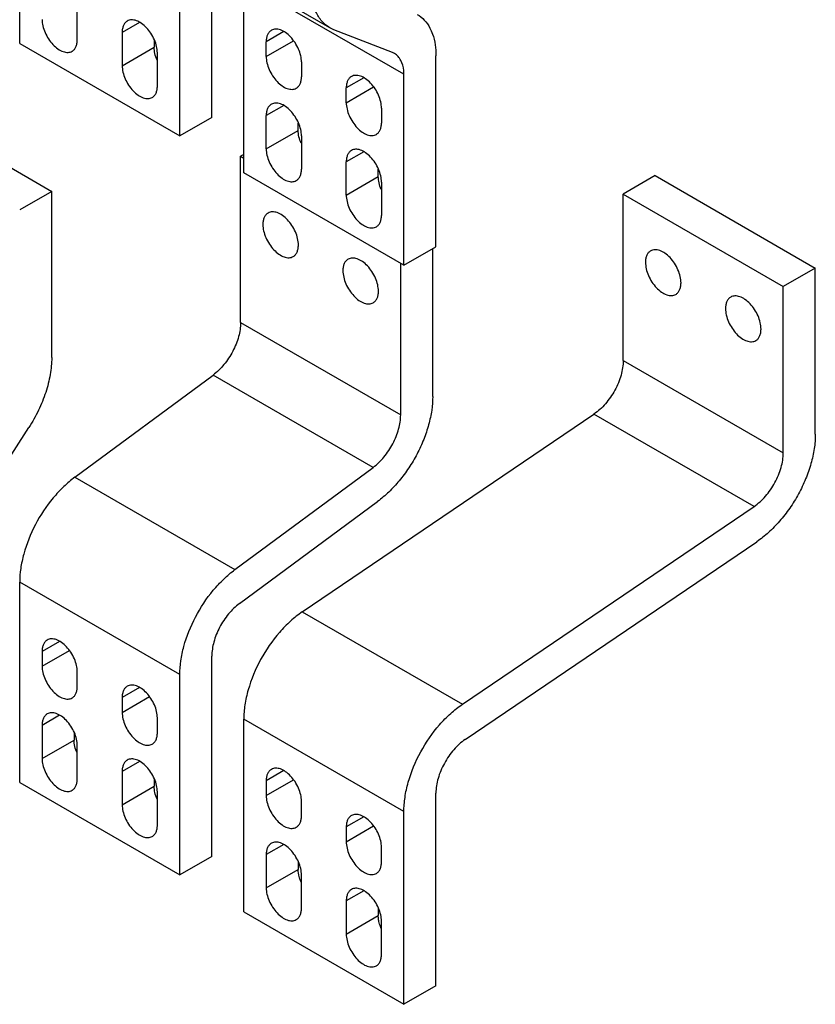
# Model space of a CAD drawing. Header units: millimetres. Extents: x 44 to 339, y 51 to 483.
# Tile 2 of 3: x 163 to 339, y 51 to 269. Entities that reach past the tile are written whole.
import ezdxf

# ---------------------------------------------------------------- set-up
doc = ezdxf.new("R2010")
doc.units = ezdxf.units.MM
doc.header["$LTSCALE"] = 34.73633
doc.layers.get('0').update_dxf_attribs({"linetype": 'CONTINUOUS'})

msp = doc.modelspace()

# ---------------------------------------------------------------- linework, layer by layer
at = {"color": 7, "linetype": 'Continuous'}
for p, q in [((163.21, 263.32), (163.21, 311.68)), ((231.7, 266.82), (196.35, 287.23)), ((198.57, 242.91), (198.57, 285.95)), ((205.64, 246.99), (205.64, 281.87)), ((248.07, 256.52), (212.71, 276.94)), ((212.71, 234.74), (212.71, 276.94)), ((175.94, 264.13), (175.94, 271.48)), ((189.7, 268), (185.84, 265.77)), ((185.84, 265.77), (185.84, 258.42)), ((221.52, 265.96), (217.66, 263.73)), ((232.61, 266.38), (231.7, 266.82)), ((245.54, 261.32), (232.61, 266.38)), ((163.21, 263.32), (198.57, 242.91)), ((192.91, 264.11), (192.91, 262.5)), ((217.66, 260.46), (223.71, 263.95)), ((217.66, 260.46), (217.66, 263.73)), ((185.84, 258.42), (192.91, 262.5)), ((193.62, 253.93), (193.62, 261.28)), ((246, 261.1), (245.54, 261.32)), ((225.44, 259.24), (225.44, 255.97)), ((255.14, 218.41), (255.14, 260.61)), ((239.2, 255.75), (235.34, 253.52)), ((248.07, 214.33), (248.07, 256.52)), ((235.34, 250.25), (241.39, 253.75)), ((235.34, 250.25), (235.34, 253.52)), ((134.93, 251.07), (170.28, 230.66)), ((221.52, 249.63), (217.66, 247.4)), ((243.12, 249.03), (243.12, 245.76)), ((205.64, 246.99), (198.57, 242.91)), ((217.66, 240.05), (217.66, 247.4)), ((217.66, 240.05), (224.73, 244.13)), ((224.73, 244.13), (224.73, 245.74)), ((225.44, 242.91), (225.44, 235.56)), ((239.2, 239.42), (235.34, 237.19)), ((212.71, 238.82), (212, 238.41)), ((212, 238.41), (212.71, 238.01)), ((212, 201.67), (212, 238.41)), ((235.34, 229.84), (235.34, 237.19)), ((242.41, 233.92), (242.41, 235.54)), ((248.07, 214.33), (212.71, 234.74)), ((235.34, 229.84), (242.41, 233.92)), ((303.57, 234.13), (296.5, 230.05)), ((303.57, 234.13), (338.93, 213.72)), ((170.28, 230.66), (163.21, 226.57)), ((170.28, 193.91), (170.28, 230.66)), ((243.12, 232.7), (243.12, 225.35)), ((296.5, 230.05), (331.86, 209.63)), ((296.5, 193.3), (296.5, 230.05)), ((248.07, 214.33), (255.14, 218.41)), ((254.43, 185.34), (254.43, 218)), ((247.36, 181.26), (247.36, 214.74)), ((338.93, 213.72), (331.86, 209.63)), ((338.93, 176.97), (338.93, 213.72)), ((331.86, 172.89), (331.86, 209.63)), ((212, 201.67), (247.36, 181.26)), ((296.5, 193.3), (331.86, 172.89)), ((175.39, 167.49), (205.92, 190.07)), ((241.27, 169.66), (205.92, 190.07)), ((225.62, 137.74), (290.05, 181.44)), ((325.4, 161.03), (290.05, 181.44)), ((158.67, 168.34), (165.23, 178.49)), ((210.74, 147.08), (241.27, 169.66)), ((175.39, 167.49), (210.74, 147.08)), ((211.73, 139.56), (242.26, 162.14)), ((260.98, 117.32), (325.4, 161.03)), ((261.59, 109.55), (326.02, 153.25)), ((198.57, 123.88), (163.21, 144.29)), ((163.21, 100.02), (163.21, 144.29)), ((225.62, 137.74), (260.98, 117.32)), ((172.02, 131.23), (168.16, 129)), ((168.16, 125.74), (174.21, 129.23)), ((168.16, 129), (168.16, 125.74)), ((205.64, 83.69), (205.64, 127.96)), ((175.94, 121.25), (175.94, 124.51)), ((198.57, 79.61), (198.57, 123.88)), ((189.7, 121.03), (185.84, 118.8)), ((185.84, 115.53), (191.89, 119.02)), ((185.84, 118.8), (185.84, 115.53)), ((172.02, 114.9), (168.16, 112.67)), ((193.62, 111.04), (193.62, 114.31)), ((248.07, 93.6), (212.71, 114.02)), ((212.71, 71.44), (212.71, 114.02)), ((168.16, 112.67), (168.16, 105.32)), ((175.23, 111.02), (175.23, 109.41)), ((168.16, 105.32), (175.23, 109.41)), ((175.94, 100.83), (175.94, 108.18)), ((189.7, 104.7), (185.84, 102.47)), ((185.84, 102.47), (185.84, 95.12)), ((221.52, 102.66), (217.66, 100.43)), ((192.91, 100.81), (192.91, 99.2)), ((217.66, 97.16), (223.71, 100.65)), ((217.66, 100.43), (217.66, 97.16)), ((163.21, 100.02), (198.57, 79.61)), ((185.84, 95.12), (192.91, 99.2)), ((193.62, 90.63), (193.62, 97.98)), ((225.44, 92.67), (225.44, 95.94)), ((255.14, 55.11), (255.14, 97.69)), ((248.07, 51.03), (248.07, 93.6)), ((239.2, 92.45), (235.34, 90.22)), ((235.34, 86.95), (241.39, 90.45)), ((235.34, 90.22), (235.34, 86.95)), ((221.52, 86.33), (217.66, 84.1)), ((243.12, 82.46), (243.12, 85.73)), ((205.64, 83.69), (198.57, 79.61)), ((217.66, 84.1), (217.66, 76.75)), ((217.66, 76.75), (224.73, 80.83)), ((224.73, 82.44), (224.73, 80.83)), ((225.44, 72.26), (225.44, 79.61)), ((239.2, 76.12), (235.34, 73.89)), ((235.34, 73.89), (235.34, 66.54)), ((242.41, 72.24), (242.41, 70.62)), ((212.71, 71.44), (248.07, 51.03)), ((235.34, 66.54), (242.41, 70.62)), ((243.12, 62.05), (243.12, 69.4)), ((255.14, 55.11), (248.07, 51.03))]:
    msp.add_line(p, q, dxfattribs=at)
for points, knots in [([(231.7, 266.82), (231.37, 267.01), (230.74, 267.45), (229.61, 268.56), (228.49, 270.39), (227.71, 273.03), (227.56, 274.96), (227.56, 275.98)], [0, 0, 0, 0, 0.108199, 0.218401, 0.451391, 0.710423, 1, 1, 1, 1]), ([(168.16, 268.63), (168.16, 268.16), (168.29, 267.17), (168.79, 265.72), (169.54, 264.32), (170.5, 263.09), (171.59, 262.12), (172.57, 261.59), (173.34, 261.38), (173.87, 261.34), (174.37, 261.41), (174.67, 261.54), (174.8, 261.62)], [0, 0, 0, 0, 0.128692, 0.270276, 0.417433, 0.561778, 0.695448, 0.812711, 0.864677, 0.91251, 0.95714, 1, 1, 1, 1]), ([(186.98, 268.29), (186.8, 268.18), (186.46, 267.9), (186.1, 267.3), (185.88, 266.58), (185.84, 266.05), (185.84, 265.77)], [0, 0, 0, 0, 0.21778, 0.450925, 0.71026, 1, 1, 1, 1]), ([(193.62, 261.28), (193.62, 261.75), (193.49, 262.74), (193, 264.19), (192.24, 265.59), (191.28, 266.82), (190.19, 267.78), (189.21, 268.32), (188.44, 268.52), (187.91, 268.56), (187.41, 268.49), (187.12, 268.36), (186.98, 268.29)], [0, 0, 0, 0, 0.128692, 0.270276, 0.417433, 0.561778, 0.695448, 0.812711, 0.864677, 0.91251, 0.95714, 1, 1, 1, 1]), ([(251, 269.76), (251.58, 269.42), (252.68, 268.54), (253.48, 267.37), (253.81, 266.74)], [0, 0, 0, 0, 0.486185, 1, 1, 1, 1]), ([(218.8, 266.24), (218.62, 266.14), (218.28, 265.85), (217.92, 265.26), (217.7, 264.54), (217.66, 264.01), (217.66, 263.73)], [0, 0, 0, 0, 0.21778, 0.450925, 0.71026, 1, 1, 1, 1]), ([(225.44, 259.24), (225.44, 259.71), (225.31, 260.69), (224.82, 262.15), (224.06, 263.54), (223.1, 264.77), (222.01, 265.74), (221.03, 266.28), (220.26, 266.48), (219.73, 266.52), (219.23, 266.45), (218.94, 266.32), (218.8, 266.24)], [0, 0, 0, 0, 0.128692, 0.270276, 0.417433, 0.561778, 0.695448, 0.812711, 0.864677, 0.91251, 0.95714, 1, 1, 1, 1]), ([(253.81, 266.74), (254.04, 266.32), (254.87, 264.38), (255.14, 262.23), (255.14, 260.61)], [0, 0, 0, 0, 0.228064, 1, 1, 1, 1]), ([(174.8, 261.62), (174.98, 261.72), (175.32, 262.01), (175.68, 262.6), (175.9, 263.33), (175.94, 263.86), (175.94, 264.13)], [0, 0, 0, 0, 0.21778, 0.450925, 0.71026, 1, 1, 1, 1]), ([(193.56, 259.65), (193.35, 260.12), (193.04, 261.06), (192.91, 262.04), (192.91, 262.5)], [0, 0, 0, 0, 0.523778, 1, 1, 1, 1]), ([(247.4, 259.59), (247.24, 259.91), (246.84, 260.49), (246.29, 260.93), (246, 261.1)], [0, 0, 0, 0, 0.513815, 1, 1, 1, 1]), ([(217.66, 260.46), (217.66, 259.99), (217.79, 259), (218.28, 257.55), (219.04, 256.15), (220, 254.92), (221.09, 253.96), (222.07, 253.42), (222.84, 253.22), (223.37, 253.18), (223.87, 253.25), (224.16, 253.37), (224.3, 253.45)], [0, 0, 0, 0, 0.128692, 0.270276, 0.417433, 0.561778, 0.695448, 0.812711, 0.864677, 0.91251, 0.95714, 1, 1, 1, 1]), ([(248.07, 256.52), (248.07, 256.81), (248.02, 257.86), (247.76, 258.92), (247.4, 259.59)], [0, 0, 0, 0, 0.274358, 1, 1, 1, 1]), ([(185.84, 258.42), (185.84, 257.95), (185.97, 256.96), (186.46, 255.51), (187.22, 254.11), (188.18, 252.88), (189.27, 251.92), (190.25, 251.38), (191.02, 251.17), (191.55, 251.14), (192.05, 251.21), (192.34, 251.33), (192.48, 251.41)], [0, 0, 0, 0, 0.128692, 0.270276, 0.417433, 0.561778, 0.695448, 0.812711, 0.864677, 0.91251, 0.95714, 1, 1, 1, 1]), ([(224.3, 253.45), (224.48, 253.56), (224.82, 253.84), (225.18, 254.43), (225.4, 255.16), (225.44, 255.69), (225.44, 255.97)], [0, 0, 0, 0, 0.21778, 0.450925, 0.71026, 1, 1, 1, 1]), ([(236.48, 256.04), (236.3, 255.93), (235.96, 255.65), (235.6, 255.06), (235.38, 254.33), (235.34, 253.8), (235.34, 253.52)], [0, 0, 0, 0, 0.21778, 0.450925, 0.71026, 1, 1, 1, 1]), ([(243.12, 249.03), (243.12, 249.5), (242.99, 250.49), (242.49, 251.94), (241.74, 253.34), (240.78, 254.57), (239.69, 255.53), (238.71, 256.07), (237.94, 256.27), (237.41, 256.31), (236.91, 256.24), (236.61, 256.12), (236.48, 256.04)], [0, 0, 0, 0, 0.128692, 0.270276, 0.417433, 0.561778, 0.695448, 0.812711, 0.864677, 0.91251, 0.95714, 1, 1, 1, 1]), ([(192.48, 251.41), (192.66, 251.52), (193, 251.8), (193.36, 252.39), (193.58, 253.12), (193.62, 253.65), (193.62, 253.93)], [0, 0, 0, 0, 0.21778, 0.450925, 0.71026, 1, 1, 1, 1]), ([(235.34, 250.25), (235.34, 249.78), (235.47, 248.8), (235.96, 247.35), (236.72, 245.95), (237.68, 244.72), (238.77, 243.75), (239.75, 243.22), (240.52, 243.01), (241.05, 242.97), (241.54, 243.04), (241.84, 243.17), (241.98, 243.25)], [0, 0, 0, 0, 0.128692, 0.270276, 0.417433, 0.561778, 0.695448, 0.812711, 0.864677, 0.91251, 0.95714, 1, 1, 1, 1]), ([(218.8, 249.91), (218.62, 249.81), (218.28, 249.52), (217.92, 248.93), (217.7, 248.21), (217.66, 247.68), (217.66, 247.4)], [0, 0, 0, 0, 0.21778, 0.450925, 0.71026, 1, 1, 1, 1]), ([(225.44, 242.91), (225.44, 243.38), (225.31, 244.36), (224.82, 245.82), (224.06, 247.21), (223.1, 248.44), (222.01, 249.41), (221.03, 249.95), (220.26, 250.15), (219.73, 250.19), (219.23, 250.12), (218.94, 249.99), (218.8, 249.91)], [0, 0, 0, 0, 0.128692, 0.270276, 0.417433, 0.561778, 0.695448, 0.812711, 0.864677, 0.91251, 0.95714, 1, 1, 1, 1]), ([(225.38, 241.28), (225.17, 241.75), (224.86, 242.68), (224.73, 243.66), (224.73, 244.13)], [0, 0, 0, 0, 0.523778, 1, 1, 1, 1]), ([(241.98, 243.25), (242.16, 243.35), (242.5, 243.64), (242.86, 244.23), (243.07, 244.96), (243.12, 245.49), (243.12, 245.76)], [0, 0, 0, 0, 0.21778, 0.450925, 0.71026, 1, 1, 1, 1]), ([(217.66, 240.05), (217.66, 239.58), (217.79, 238.59), (218.28, 237.14), (219.04, 235.74), (220, 234.51), (221.09, 233.55), (222.07, 233.01), (222.84, 232.8), (223.37, 232.77), (223.87, 232.84), (224.16, 232.96), (224.3, 233.04)], [0, 0, 0, 0, 0.128692, 0.270276, 0.417433, 0.561778, 0.695448, 0.812711, 0.864677, 0.91251, 0.95714, 1, 1, 1, 1]), ([(236.48, 239.71), (236.3, 239.6), (235.96, 239.32), (235.6, 238.73), (235.38, 238), (235.34, 237.47), (235.34, 237.19)], [0, 0, 0, 0, 0.21778, 0.450925, 0.71026, 1, 1, 1, 1]), ([(243.12, 232.7), (243.12, 233.17), (242.99, 234.16), (242.49, 235.61), (241.74, 237.01), (240.78, 238.24), (239.69, 239.2), (238.71, 239.74), (237.94, 239.94), (237.41, 239.98), (236.91, 239.91), (236.61, 239.79), (236.48, 239.71)], [0, 0, 0, 0, 0.128692, 0.270276, 0.417433, 0.561778, 0.695448, 0.812711, 0.864677, 0.91251, 0.95714, 1, 1, 1, 1]), ([(224.3, 233.04), (224.48, 233.14), (224.82, 233.43), (225.18, 234.02), (225.4, 234.75), (225.44, 235.28), (225.44, 235.56)], [0, 0, 0, 0, 0.21778, 0.450925, 0.71026, 1, 1, 1, 1]), ([(243.06, 231.07), (242.85, 231.55), (242.54, 232.48), (242.41, 233.46), (242.41, 233.92)], [0, 0, 0, 0, 0.523778, 1, 1, 1, 1]), ([(235.34, 229.84), (235.34, 229.37), (235.47, 228.38), (235.96, 226.93), (236.72, 225.53), (237.68, 224.3), (238.77, 223.34), (239.75, 222.8), (240.52, 222.6), (241.05, 222.56), (241.54, 222.63), (241.84, 222.76), (241.98, 222.83)], [0, 0, 0, 0, 0.128692, 0.270276, 0.417433, 0.561778, 0.695448, 0.812711, 0.864677, 0.91251, 0.95714, 1, 1, 1, 1]), ([(218.07, 225.87), (217.88, 225.76), (217.54, 225.48), (217.18, 224.88), (216.96, 224.15), (216.92, 223.61), (216.92, 223.33)], [0, 0, 0, 0, 0.217781, 0.450926, 0.710261, 1, 1, 1, 1]), ([(224.77, 218.8), (224.77, 219.27), (224.63, 220.27), (224.14, 221.73), (223.38, 223.15), (222.41, 224.39), (221.31, 225.36), (220.16, 225.99), (219.19, 226.18), (218.51, 226.07), (218.2, 225.95), (218.07, 225.87)], [0, 0, 0, 0, 0.128749, 0.270395, 0.417615, 0.562022, 0.695751, 0.813065, 0.912471, 0.957121, 1, 1, 1, 1]), ([(241.98, 222.83), (242.16, 222.94), (242.5, 223.22), (242.86, 223.81), (243.07, 224.54), (243.12, 225.07), (243.12, 225.35)], [0, 0, 0, 0, 0.21778, 0.450925, 0.71026, 1, 1, 1, 1]), ([(216.92, 223.33), (216.92, 222.85), (217.05, 221.86), (217.55, 220.39), (218.31, 218.98), (219.28, 217.74), (220.38, 216.77), (221.52, 216.14), (222.49, 215.95), (223.18, 216.05), (223.48, 216.18), (223.62, 216.26)], [0, 0, 0, 0, 0.128749, 0.270395, 0.417615, 0.562022, 0.695751, 0.813065, 0.912471, 0.957121, 1, 1, 1, 1]), ([(223.62, 216.26), (223.8, 216.36), (224.14, 216.65), (224.51, 217.25), (224.72, 217.98), (224.77, 218.52), (224.77, 218.8)], [0, 0, 0, 0, 0.217781, 0.450926, 0.710261, 1, 1, 1, 1]), ([(309.27, 210.43), (309.27, 210.9), (309.13, 211.9), (308.64, 213.37), (307.87, 214.78), (306.91, 216.02), (305.81, 216.99), (304.66, 217.62), (303.69, 217.81), (303.01, 217.71), (302.7, 217.58), (302.57, 217.5)], [0, 0, 0, 0, 0.128751, 0.270398, 0.417617, 0.562023, 0.695751, 0.813065, 0.912472, 0.957121, 1, 1, 1, 1]), ([(235.75, 215.66), (235.56, 215.56), (235.22, 215.27), (234.85, 214.67), (234.64, 213.94), (234.6, 213.4), (234.6, 213.12)], [0, 0, 0, 0, 0.217781, 0.450926, 0.710261, 1, 1, 1, 1]), ([(242.44, 208.59), (242.44, 209.07), (242.31, 210.06), (241.82, 211.53), (241.05, 212.94), (240.08, 214.18), (238.98, 215.15), (237.84, 215.78), (236.87, 215.97), (236.18, 215.87), (235.88, 215.74), (235.75, 215.66)], [0, 0, 0, 0, 0.128749, 0.270395, 0.417615, 0.562022, 0.695751, 0.813065, 0.912471, 0.957121, 1, 1, 1, 1]), ([(302.57, 217.5), (302.38, 217.4), (302.04, 217.11), (301.68, 216.51), (301.46, 215.78), (301.42, 215.24), (301.42, 214.96)], [0, 0, 0, 0, 0.21778, 0.450923, 0.71026, 1, 1, 1, 1]), ([(301.42, 214.96), (301.42, 214.49), (301.55, 213.49), (302.05, 212.02), (302.81, 210.61), (303.78, 209.37), (304.88, 208.4), (306.02, 207.77), (306.99, 207.58), (307.68, 207.68), (307.98, 207.81), (308.12, 207.89)], [0, 0, 0, 0, 0.128751, 0.270398, 0.417617, 0.562023, 0.695751, 0.813065, 0.912472, 0.957121, 1, 1, 1, 1]), ([(234.6, 213.12), (234.6, 212.65), (234.73, 211.65), (235.22, 210.19), (235.99, 208.78), (236.96, 207.53), (238.06, 206.56), (239.2, 205.94), (240.17, 205.75), (240.86, 205.85), (241.16, 205.97), (241.29, 206.05)], [0, 0, 0, 0, 0.128749, 0.270395, 0.417615, 0.562022, 0.695751, 0.813065, 0.912471, 0.957121, 1, 1, 1, 1]), ([(308.12, 207.89), (308.3, 207.99), (308.64, 208.28), (309.01, 208.88), (309.22, 209.61), (309.27, 210.15), (309.27, 210.43)], [0, 0, 0, 0, 0.21778, 0.450923, 0.71026, 1, 1, 1, 1]), ([(241.29, 206.05), (241.48, 206.16), (241.82, 206.44), (242.19, 207.04), (242.4, 207.78), (242.44, 208.31), (242.44, 208.59)], [0, 0, 0, 0, 0.217781, 0.450926, 0.710261, 1, 1, 1, 1]), ([(320.24, 207.3), (320.06, 207.19), (319.72, 206.9), (319.35, 206.31), (319.14, 205.57), (319.09, 205.04), (319.09, 204.75)], [0, 0, 0, 0, 0.21778, 0.450923, 0.71026, 1, 1, 1, 1]), ([(326.94, 200.22), (326.94, 200.7), (326.81, 201.69), (326.32, 203.16), (325.55, 204.57), (324.58, 205.81), (323.48, 206.78), (322.34, 207.41), (321.37, 207.6), (320.68, 207.5), (320.38, 207.37), (320.24, 207.3)], [0, 0, 0, 0, 0.128751, 0.270398, 0.417617, 0.562023, 0.695751, 0.813065, 0.912472, 0.957121, 1, 1, 1, 1]), ([(319.09, 204.75), (319.09, 204.28), (319.23, 203.28), (319.72, 201.82), (320.49, 200.41), (321.46, 199.17), (322.55, 198.19), (323.7, 197.57), (324.67, 197.38), (325.36, 197.48), (325.66, 197.6), (325.79, 197.68)], [0, 0, 0, 0, 0.128751, 0.270398, 0.417617, 0.562023, 0.695751, 0.813065, 0.912472, 0.957121, 1, 1, 1, 1]), ([(212, 201.67), (212, 200.62), (211.64, 198.41), (210.36, 195.24), (208.45, 192.35), (206.8, 190.73), (205.92, 190.07)], [0, 0, 0, 0, 0.233498, 0.491907, 0.754654, 1, 1, 1, 1]), ([(325.79, 197.68), (325.98, 197.79), (326.32, 198.08), (326.68, 198.67), (326.9, 199.41), (326.94, 199.94), (326.94, 200.22)], [0, 0, 0, 0, 0.21778, 0.450923, 0.71026, 1, 1, 1, 1]), ([(170.28, 193.91), (170.28, 192.67), (170.03, 190.06), (169.03, 186.15), (167.43, 182.22), (166.02, 179.71), (165.23, 178.49)], [0, 0, 0, 0, 0.227831, 0.474986, 0.734984, 1, 1, 1, 1]), ([(296.5, 193.3), (296.5, 192.21), (296.12, 189.91), (294.75, 186.64), (292.72, 183.69), (290.98, 182.07), (290.05, 181.44)], [0, 0, 0, 0, 0.234792, 0.49477, 0.757566, 1, 1, 1, 1]), ([(254.43, 185.34), (254.43, 184.33), (254.26, 182.22), (253.58, 179.03), (252.49, 175.79), (251.01, 172.59), (249.2, 169.53), (247.11, 166.71), (244.81, 164.22), (243.12, 162.78), (242.26, 162.14)], [0, 0, 0, 0, 0.112647, 0.233608, 0.360872, 0.491965, 0.624154, 0.754635, 0.880714, 1, 1, 1, 1]), ([(241.27, 169.66), (242.16, 170.32), (243.81, 171.94), (245.72, 174.83), (247, 178), (247.36, 180.21), (247.36, 181.26)], [0, 0, 0, 0, 0.245346, 0.508093, 0.766502, 1, 1, 1, 1]), ([(338.93, 176.97), (338.93, 175.92), (338.75, 173.73), (338.02, 170.42), (336.84, 167.06), (335.27, 163.76), (333.34, 160.62), (331.12, 157.77), (328.7, 155.28), (326.92, 153.87), (326.02, 153.25)], [0, 0, 0, 0, 0.113161, 0.2349, 0.363016, 0.494811, 0.627318, 0.757523, 0.882572, 1, 1, 1, 1]), ([(325.4, 161.03), (326.34, 161.66), (328.08, 163.28), (330.1, 166.23), (331.47, 169.5), (331.86, 171.8), (331.86, 172.89)], [0, 0, 0, 0, 0.242434, 0.50523, 0.765208, 1, 1, 1, 1]), ([(175.39, 167.49), (174.52, 166.85), (172.84, 165.41), (169.73, 162.05), (167.78, 159.1), (166.68, 157.01)], [0, 0, 0, 0, 0.234964, 0.483308, 1, 1, 1, 1]), ([(166.68, 157.01), (165.6, 154.95), (164.31, 151.75), (163.38, 147.41), (163.21, 145.31), (163.21, 144.29)], [0, 0, 0, 0, 0.524792, 0.770852, 1, 1, 1, 1]), ([(202.04, 136.6), (203.14, 138.69), (205.08, 141.64), (208.19, 145), (209.88, 146.44), (210.74, 147.08)], [0, 0, 0, 0, 0.516692, 0.765036, 1, 1, 1, 1]), ([(211.73, 139.56), (210.84, 138.91), (209.19, 137.29), (207.92, 135.37), (207.37, 134.32)], [0, 0, 0, 0, 0.482861, 1, 1, 1, 1]), ([(225.62, 137.74), (224.72, 137.12), (222.94, 135.71), (219.66, 132.34), (217.59, 129.34), (216.43, 127.19)], [0, 0, 0, 0, 0.232621, 0.480341, 1, 1, 1, 1]), ([(198.57, 123.88), (198.57, 124.89), (198.74, 127), (199.66, 131.34), (200.96, 134.54), (202.04, 136.6)], [0, 0, 0, 0, 0.229148, 0.475208, 1, 1, 1, 1]), ([(207.37, 134.32), (206.83, 133.29), (206, 131.23), (205.64, 129.01), (205.64, 127.96)], [0, 0, 0, 0, 0.525337, 1, 1, 1, 1]), ([(169.3, 131.52), (169.12, 131.42), (168.78, 131.13), (168.42, 130.54), (168.21, 129.81), (168.16, 129.28), (168.16, 129)], [0, 0, 0, 0, 0.217781, 0.450926, 0.710261, 1, 1, 1, 1]), ([(175.94, 124.51), (175.94, 124.98), (175.81, 125.97), (175.32, 127.42), (174.56, 128.82), (173.6, 130.05), (172.51, 131.01), (171.38, 131.64), (170.42, 131.82), (169.74, 131.72), (169.44, 131.6), (169.3, 131.52)], [0, 0, 0, 0, 0.128749, 0.270395, 0.417615, 0.562022, 0.695751, 0.813065, 0.912471, 0.957121, 1, 1, 1, 1]), ([(216.43, 127.19), (215.27, 125.07), (213.89, 121.76), (212.89, 117.26), (212.71, 115.07), (212.71, 114.02)], [0, 0, 0, 0, 0.52489, 0.771119, 1, 1, 1, 1]), ([(168.16, 125.74), (168.16, 125.27), (168.29, 124.28), (168.79, 122.83), (169.54, 121.43), (170.5, 120.2), (171.59, 119.24), (172.72, 118.61), (173.69, 118.43), (174.37, 118.53), (174.67, 118.65), (174.8, 118.73)], [0, 0, 0, 0, 0.128749, 0.270395, 0.417615, 0.562022, 0.695751, 0.813065, 0.912471, 0.957121, 1, 1, 1, 1]), ([(174.8, 118.73), (174.98, 118.83), (175.32, 119.12), (175.68, 119.71), (175.9, 120.44), (175.94, 120.97), (175.94, 121.25)], [0, 0, 0, 0, 0.217781, 0.450926, 0.710261, 1, 1, 1, 1]), ([(186.98, 121.32), (186.8, 121.21), (186.46, 120.92), (186.1, 120.33), (185.88, 119.61), (185.84, 119.08), (185.84, 118.8)], [0, 0, 0, 0, 0.217781, 0.450926, 0.710261, 1, 1, 1, 1]), ([(193.62, 114.31), (193.62, 114.78), (193.49, 115.77), (193, 117.22), (192.24, 118.61), (191.28, 119.84), (190.19, 120.81), (189.06, 121.43), (188.1, 121.62), (187.41, 121.52), (187.12, 121.39), (186.98, 121.32)], [0, 0, 0, 0, 0.128749, 0.270395, 0.417615, 0.562022, 0.695751, 0.813065, 0.912471, 0.957121, 1, 1, 1, 1]), ([(175.94, 108.18), (175.94, 108.65), (175.81, 109.64), (175.32, 111.09), (174.56, 112.49), (173.6, 113.72), (172.51, 114.68), (171.38, 115.31), (170.42, 115.49), (169.74, 115.39), (169.44, 115.27), (169.3, 115.19)], [0, 0, 0, 0, 0.128749, 0.270395, 0.417615, 0.562022, 0.695751, 0.813065, 0.912471, 0.957121, 1, 1, 1, 1]), ([(185.84, 115.53), (185.84, 115.06), (185.97, 114.07), (186.46, 112.62), (187.22, 111.22), (188.18, 109.99), (189.27, 109.03), (190.4, 108.41), (191.36, 108.22), (192.05, 108.32), (192.34, 108.44), (192.48, 108.52)], [0, 0, 0, 0, 0.128749, 0.270395, 0.417615, 0.562022, 0.695751, 0.813065, 0.912471, 0.957121, 1, 1, 1, 1]), ([(251.78, 106.78), (252.95, 108.93), (255.01, 111.93), (258.3, 115.3), (260.07, 116.71), (260.98, 117.32)], [0, 0, 0, 0, 0.519659, 0.767379, 1, 1, 1, 1]), ([(169.3, 115.19), (169.12, 115.09), (168.78, 114.8), (168.42, 114.21), (168.21, 113.48), (168.16, 112.95), (168.16, 112.67)], [0, 0, 0, 0, 0.217781, 0.450926, 0.710261, 1, 1, 1, 1]), ([(192.48, 108.52), (192.66, 108.63), (193, 108.91), (193.36, 109.5), (193.58, 110.23), (193.62, 110.76), (193.62, 111.04)], [0, 0, 0, 0, 0.217781, 0.450926, 0.710261, 1, 1, 1, 1]), ([(175.88, 106.56), (175.68, 107.03), (175.36, 107.96), (175.23, 108.94), (175.23, 109.41)], [0, 0, 0, 0, 0.523778, 1, 1, 1, 1]), ([(261.59, 109.55), (260.66, 108.91), (258.92, 107.3), (257.58, 105.35), (257, 104.27)], [0, 0, 0, 0, 0.479831, 1, 1, 1, 1]), ([(248.07, 93.6), (248.07, 94.66), (248.25, 96.85), (249.24, 101.35), (250.63, 104.66), (251.78, 106.78)], [0, 0, 0, 0, 0.228881, 0.47511, 1, 1, 1, 1]), ([(168.16, 105.32), (168.16, 104.85), (168.29, 103.87), (168.79, 102.41), (169.54, 101.02), (170.5, 99.79), (171.59, 98.82), (172.72, 98.2), (173.69, 98.01), (174.37, 98.11), (174.67, 98.24), (174.8, 98.32)], [0, 0, 0, 0, 0.128749, 0.270395, 0.417615, 0.562022, 0.695751, 0.813065, 0.912471, 0.957121, 1, 1, 1, 1]), ([(186.98, 104.99), (186.8, 104.88), (186.46, 104.59), (186.1, 104), (185.88, 103.28), (185.84, 102.75), (185.84, 102.47)], [0, 0, 0, 0, 0.217781, 0.450926, 0.710261, 1, 1, 1, 1]), ([(193.62, 97.98), (193.62, 98.45), (193.49, 99.44), (193, 100.89), (192.24, 102.28), (191.28, 103.51), (190.19, 104.48), (189.06, 105.1), (188.1, 105.29), (187.41, 105.19), (187.12, 105.06), (186.98, 104.99)], [0, 0, 0, 0, 0.128749, 0.270395, 0.417615, 0.562022, 0.695751, 0.813065, 0.912471, 0.957121, 1, 1, 1, 1]), ([(218.8, 102.94), (218.62, 102.84), (218.28, 102.55), (217.92, 101.96), (217.7, 101.24), (217.66, 100.71), (217.66, 100.43)], [0, 0, 0, 0, 0.21778, 0.450923, 0.71026, 1, 1, 1, 1]), ([(225.44, 95.94), (225.44, 96.41), (225.31, 97.39), (224.82, 98.85), (224.06, 100.24), (223.1, 101.47), (222.01, 102.44), (220.88, 103.06), (219.92, 103.25), (219.23, 103.15), (218.94, 103.02), (218.8, 102.94)], [0, 0, 0, 0, 0.128752, 0.270398, 0.417617, 0.562023, 0.695751, 0.813065, 0.912472, 0.957121, 1, 1, 1, 1]), ([(257, 104.27), (256.42, 103.21), (255.52, 101.08), (255.14, 98.78), (255.14, 97.69)], [0, 0, 0, 0, 0.525469, 1, 1, 1, 1]), ([(174.8, 98.32), (174.98, 98.42), (175.32, 98.71), (175.68, 99.3), (175.9, 100.03), (175.94, 100.56), (175.94, 100.83)], [0, 0, 0, 0, 0.217781, 0.450926, 0.710261, 1, 1, 1, 1]), ([(193.56, 96.35), (193.35, 96.82), (193.04, 97.75), (192.91, 98.73), (192.91, 99.2)], [0, 0, 0, 0, 0.523778, 1, 1, 1, 1]), ([(217.66, 97.16), (217.66, 96.69), (217.79, 95.7), (218.28, 94.25), (219.04, 92.85), (220, 91.62), (221.09, 90.66), (222.22, 90.04), (223.18, 89.85), (223.87, 89.95), (224.16, 90.07), (224.3, 90.15)], [0, 0, 0, 0, 0.128752, 0.270398, 0.417617, 0.562023, 0.695751, 0.813065, 0.912472, 0.957121, 1, 1, 1, 1]), ([(185.84, 95.12), (185.84, 94.65), (185.97, 93.66), (186.46, 92.21), (187.22, 90.81), (188.18, 89.58), (189.27, 88.62), (190.4, 88), (191.36, 87.81), (192.05, 87.91), (192.34, 88.03), (192.48, 88.11)], [0, 0, 0, 0, 0.128749, 0.270395, 0.417615, 0.562022, 0.695751, 0.813065, 0.912471, 0.957121, 1, 1, 1, 1]), ([(224.3, 90.15), (224.48, 90.26), (224.82, 90.54), (225.18, 91.13), (225.4, 91.86), (225.44, 92.39), (225.44, 92.67)], [0, 0, 0, 0, 0.21778, 0.450923, 0.71026, 1, 1, 1, 1]), ([(236.48, 92.74), (236.3, 92.63), (235.96, 92.35), (235.6, 91.76), (235.38, 91.03), (235.34, 90.5), (235.34, 90.22)], [0, 0, 0, 0, 0.21778, 0.450923, 0.71026, 1, 1, 1, 1]), ([(243.12, 85.73), (243.12, 86.2), (242.99, 87.19), (242.49, 88.64), (241.74, 90.04), (240.78, 91.27), (239.69, 92.23), (238.56, 92.85), (237.59, 93.04), (236.91, 92.94), (236.61, 92.82), (236.48, 92.74)], [0, 0, 0, 0, 0.128752, 0.270398, 0.417617, 0.562023, 0.695751, 0.813065, 0.912472, 0.957121, 1, 1, 1, 1]), ([(192.48, 88.11), (192.66, 88.22), (193, 88.5), (193.36, 89.09), (193.58, 89.82), (193.62, 90.35), (193.62, 90.63)], [0, 0, 0, 0, 0.217781, 0.450926, 0.710261, 1, 1, 1, 1]), ([(218.8, 86.61), (218.62, 86.51), (218.28, 86.22), (217.92, 85.63), (217.7, 84.91), (217.66, 84.38), (217.66, 84.1)], [0, 0, 0, 0, 0.21778, 0.450923, 0.71026, 1, 1, 1, 1]), ([(225.44, 79.61), (225.44, 80.08), (225.31, 81.06), (224.82, 82.52), (224.06, 83.91), (223.1, 85.14), (222.01, 86.11), (220.88, 86.73), (219.92, 86.92), (219.23, 86.82), (218.94, 86.69), (218.8, 86.61)], [0, 0, 0, 0, 0.128752, 0.270398, 0.417617, 0.562023, 0.695751, 0.813065, 0.912472, 0.957121, 1, 1, 1, 1]), ([(235.34, 86.95), (235.34, 86.48), (235.47, 85.5), (235.96, 84.04), (236.72, 82.65), (237.68, 81.42), (238.77, 80.45), (239.9, 79.83), (240.86, 79.64), (241.54, 79.74), (241.84, 79.87), (241.98, 79.95)], [0, 0, 0, 0, 0.128752, 0.270398, 0.417617, 0.562023, 0.695751, 0.813065, 0.912472, 0.957121, 1, 1, 1, 1]), ([(224.87, 79.55), (224.85, 79.66), (224.77, 80.08), (224.73, 80.51), (224.73, 80.83)], [0, 0, 0, 0, 0.26084, 1, 1, 1, 1]), ([(241.98, 79.95), (242.16, 80.05), (242.5, 80.34), (242.86, 80.93), (243.07, 81.66), (243.12, 82.19), (243.12, 82.46)], [0, 0, 0, 0, 0.21778, 0.450923, 0.71026, 1, 1, 1, 1]), ([(225.38, 77.98), (225.32, 78.11), (225.12, 78.62), (224.96, 79.15), (224.87, 79.55)], [0, 0, 0, 0, 0.256686, 1, 1, 1, 1]), ([(217.66, 76.75), (217.66, 76.28), (217.79, 75.29), (218.28, 73.84), (219.04, 72.44), (220, 71.21), (221.09, 70.25), (222.22, 69.62), (223.18, 69.44), (223.87, 69.54), (224.16, 69.66), (224.3, 69.74)], [0, 0, 0, 0, 0.128752, 0.270398, 0.417617, 0.562023, 0.695751, 0.813065, 0.912472, 0.957121, 1, 1, 1, 1]), ([(236.48, 76.41), (236.3, 76.3), (235.96, 76.02), (235.6, 75.43), (235.38, 74.7), (235.34, 74.17), (235.34, 73.89)], [0, 0, 0, 0, 0.21778, 0.450923, 0.71026, 1, 1, 1, 1]), ([(243.12, 69.4), (243.12, 69.87), (242.99, 70.86), (242.49, 72.31), (241.74, 73.71), (240.78, 74.94), (239.69, 75.9), (238.56, 76.52), (237.59, 76.71), (236.91, 76.61), (236.61, 76.49), (236.48, 76.41)], [0, 0, 0, 0, 0.128752, 0.270398, 0.417617, 0.562023, 0.695751, 0.813065, 0.912472, 0.957121, 1, 1, 1, 1]), ([(224.3, 69.74), (224.48, 69.84), (224.82, 70.13), (225.18, 70.72), (225.4, 71.45), (225.44, 71.98), (225.44, 72.26)], [0, 0, 0, 0, 0.21778, 0.450923, 0.71026, 1, 1, 1, 1]), ([(242.55, 69.34), (242.53, 69.45), (242.45, 69.87), (242.41, 70.31), (242.41, 70.62)], [0, 0, 0, 0, 0.26084, 1, 1, 1, 1]), ([(243.06, 67.77), (243, 67.9), (242.79, 68.41), (242.64, 68.94), (242.55, 69.34)], [0, 0, 0, 0, 0.256686, 1, 1, 1, 1]), ([(235.34, 66.54), (235.34, 66.07), (235.47, 65.08), (235.96, 63.63), (236.72, 62.23), (237.68, 61), (238.77, 60.04), (239.9, 59.42), (240.86, 59.23), (241.54, 59.33), (241.84, 59.46), (241.98, 59.53)], [0, 0, 0, 0, 0.128752, 0.270398, 0.417617, 0.562023, 0.695751, 0.813065, 0.912472, 0.957121, 1, 1, 1, 1]), ([(241.98, 59.53), (242.16, 59.64), (242.5, 59.92), (242.86, 60.51), (243.07, 61.24), (243.12, 61.77), (243.12, 62.05)], [0, 0, 0, 0, 0.21778, 0.450923, 0.71026, 1, 1, 1, 1])]:
    msp.add_open_spline(points, degree=3, knots=knots, dxfattribs=at)

doc.saveas('drawing.dxf')
